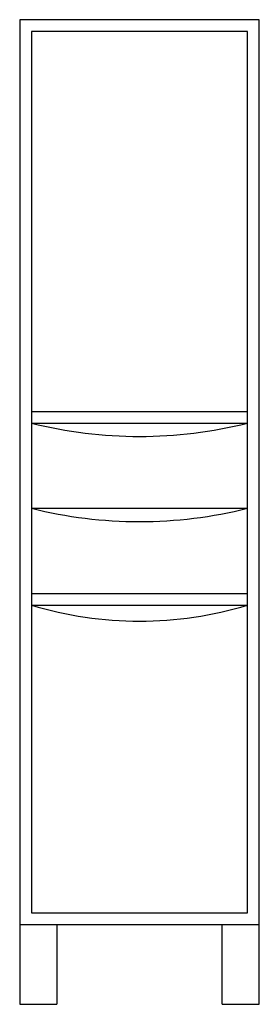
# Model space of a CAD drawing. Header units: millimetres. Extents: x -0.22 to 0.23, y 0 to 1.85.
import ezdxf

# ---------------------------------------------------------------- set-up
doc = ezdxf.new("R2010")
doc.units = ezdxf.units.MM
doc.layers.add('BLOCKS', color=3, linetype='Continuous')

msp = doc.modelspace()

# ---------------------------------------------------------------- linework, layer by layer
at = {"layer": 'BLOCKS'}
for p, q in [((0.225, 1.85), (-0.225, 1.85)), ((-0.225, 1.85), (-0.225, 0)), ((0.225, 0), (0.225, 1.85)), ((0.203, 1.828), (-0.203, 1.828)), ((-0.203, 1.828), (-0.203, 0.172)), ((0.203, 0.172), (0.203, 1.828)), ((-0.203, 1.114), (0.203, 1.114)), ((-0.203, 1.092), (0.203, 1.092)), ((-0.203, 0.932), (0.203, 0.932)), ((-0.203, 0.772), (0.203, 0.772)), ((-0.203, 0.75), (0.203, 0.75)), ((-0.203, 0.172), (0.203, 0.172)), ((-0.225, 0.15), (0.225, 0.15)), ((-0.155, 0.15), (-0.155, 0)), ((0.155, 0), (0.155, 0.15)), ((-0.225, 0), (-0.155, 0)), ((0.155, 0), (0.225, 0))]:
    msp.add_line(p, q, dxfattribs=at)
for centre, radius, start, end in [((0, 1.90368), 0.83668, 255.95844, 284.04156), ((0, 1.74368), 0.83668, 255.95844, 284.04156), ((0, 1.42182), 0.70182, 253.18698, 286.81302)]:
    msp.add_arc(centre, radius, start, end, dxfattribs=at)

doc.saveas('drawing.dxf')
